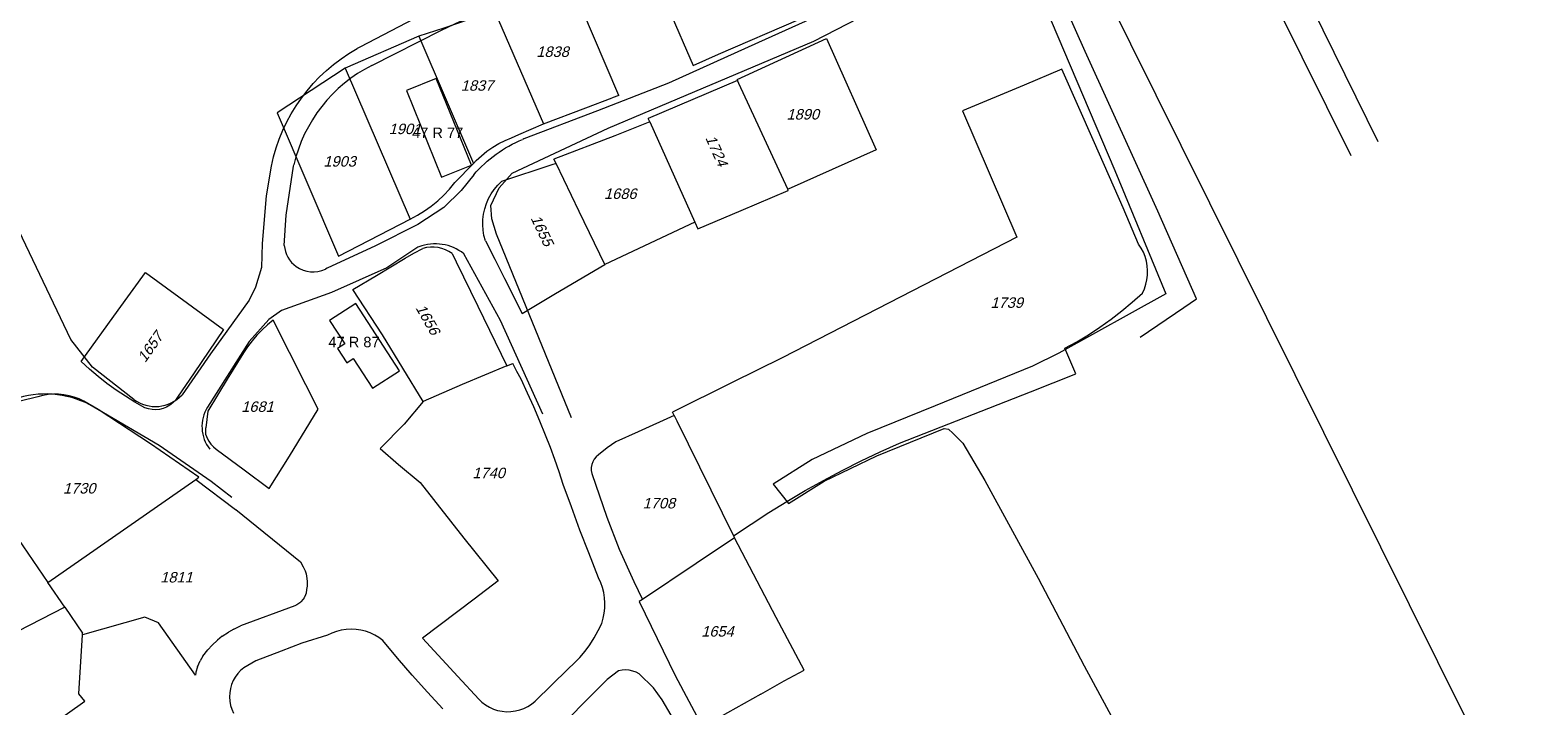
# Model space of a CAD drawing. Header units: metres. Extents: x 172462 to 175458, y 452773 to 455615.
# Tile 22 of 45: x 174239 to 174455, y 453403 to 453500. Entities that reach past the tile are written whole.
import ezdxf
from ezdxf.enums import TextEntityAlignment as Align

# ---------------------------------------------------------------- set-up
doc = ezdxf.new("R2010")
doc.units = ezdxf.units.M
doc.header["$MEASUREMENT"] = 0
doc.layers.add('BGT Ondergrond', color=7, linetype='Continuous', lineweight=0)
doc.layers.add('DKK ondergrond', color=7, linetype='Continuous', lineweight=0)
doc.styles.add('Style-Arial', font='arial.ttf')
doc.styles.add('Style-arial I 0.26180', font='arial.shx', dxfattribs={"oblique": 15})

msp = doc.modelspace()

# ---------------------------------------------------------------- linework, layer by layer
at = {"layer": 'BGT Ondergrond', "color": 7, "linetype": 'Continuous', "lineweight": 0, "flags": 128}
for points in [[(174398.14, 453455.7), (174404.44, 453459.94), (174406.26, 453461.21), (174400.69, 453473.75), (174390.26, 453496.67), (174380.02, 453519.77), (174366, 453550.33), (174351.6, 453578.16), (174348.72, 453583.62)], [(174401.94, 453535.2), (174403.85, 453531.21), (174428.36, 453481.74)], [(174432.27, 453483.69), (174410.19, 453528.6)], [(174287.98, 453494.67), (174297.98, 453499.71), (174309.99, 453505.46), (174324.09, 453512.12), (174323.01, 453515.11), (174317.1, 453512.51)], [(174375.11, 453513.78), (174374.91, 453513.49), (174374.69, 453513.21), (174374.58, 453513.08), (174374.47, 453512.94), (174352.99, 453502.28), (174343.44, 453497.96), (174330.53, 453492.12), (174320.35, 453488.17), (174309.8, 453484.14), (174309.62, 453484.06)], [(174317.1, 453512.51), (174300.73, 453504.87), (174286.27, 453497.31), (174285.87, 453497.09)], [(174305.87, 453470.46), (174305.2, 453472.66), (174305.04, 453474.6), (174306.24, 453477.12), (174308.1, 453479.22), (174321.87, 453485.65), (174351.39, 453498.15), (174369.1, 453507.33)], [(174385.39, 453501.05), (174394.51, 453479.62), (174401.85, 453461.92), (174386.51, 453453.38), (174382.74, 453451.56), (174368.75, 453445.83), (174358.96, 453441.87), (174351.15, 453438.13), (174345.55, 453434.61), (174347.73, 453431.85), (174352.85, 453435.06), (174360.38, 453438.67), (174370.07, 453442.59), (174370.67, 453442.48), (174371.3, 453441.95), (174372.75, 453440.49), (174375.9, 453435.12), (174383.55, 453421.11), (174390.12, 453408.56), (174398.76, 453392.55)], [(174253.85, 453446.77), (174247.91, 453451.39), (174244.83, 453455.35), (174233.39, 453479.21), (174227.92, 453493.4), (174226.17, 453498.17)], [(174273.57, 453480.21), (174272.83, 453475.95), (174272.25, 453469.15), (174272.15, 453465.7), (174271.32, 453462.89), (174270.4, 453460.99), (174264.83, 453453.3), (174260.78, 453447.43)], [(174275.43, 453468.86), (174275.72, 453473.21), (174276.75, 453480.2), (174276.8, 453480.41)], [(174302.61, 453478.99), (174300.79, 453476.73), (174298.32, 453474.29), (174294.59, 453471.86), (174288.5, 453468.8), (174281.59, 453465.57), (174281.32, 453465.43)], [(174294.73, 453468.65), (174294.58, 453468.59), (174290.12, 453465.62), (174282.21, 453462.11)], [(174316.64, 453444.14), (174305.87, 453470.46)], [(174312.53, 453444.64), (174306.42, 453458.1), (174301.2, 453467.66)], [(174282.21, 453462.11), (174275.02, 453459.51), (174273.2, 453458.25), (174270.38, 453455.09), (174264.41, 453445.67)], [(174267.91, 453432.71), (174264.96, 453435), (174257.48, 453440.17), (174248.68, 453445.34), (174247.56, 453445.99)]]:
    msp.add_lwpolyline(points, dxfattribs=at)
at = {"layer": 'BGT Ondergrond', "color": 7, "linetype": 'Continuous', "lineweight": 13, "flags": 128}
for points in [[(174302.26, 453480.38), (174297.23, 453492.8), (174292.97, 453491.08), (174298, 453478.66), (174302.26, 453480.38)], [(174285.7, 453460.52), (174281.94, 453458.08), (174284.11, 453454.75), (174283.05, 453454.05), (174284.39, 453452), (174285.33, 453452.62), (174288.1, 453448.37)], [(174288.1, 453448.37), (174291.97, 453450.88), (174285.7, 453460.52)]]:
    msp.add_lwpolyline(points, dxfattribs=at)
at = {"layer": 'BGT Ondergrond', "color": 7, "linetype": 'Continuous', "lineweight": 0, "extrusion": (0, 0, -1)}
for centre, radius, start, end in [((-174298.15, 453475.23), 25.07, 11.4638, 60.6801), ((-174316.69, 453466.89), 18.57, 40.68, 67.6053)]:
    msp.add_arc(centre, radius, start, end, dxfattribs=at)
at = {"layer": 'BGT Ondergrond', "color": 7, "linetype": 'Continuous', "lineweight": 0}
for centre, radius, start, end in [((174297.62, 453475.6), 21.37, 116.8127, 166.9791), ((174279.57, 453469.2), 4.15, 184.6626, 234.4938), ((174297.08, 453462.44), 6.64, 51.7248, 110.7775), ((174279.57, 453469.21), 4.16, 234.4871, 294.8712), ((174241.24, 453433.95), 13.6, 62.2951, 109.5412), ((174256.94, 453450.97), 5.22, 233.6102, 317.2721), ((174268.97, 453442.88), 5.34, 148.5922, 217.653)]:
    msp.add_arc(centre, radius, start, end, dxfattribs=at)
at = {"layer": 'DKK ondergrond', "color": 6, "linetype": 'Continuous', "lineweight": 0, "flags": 128}
for points in [[(174350.02, 453591.93), (174403.99, 453483.23), (174473.55, 453343.29), (174497.62, 453294.2)], [(174332.79, 453519.66), (174330.16, 453518.3), (174324.94, 453515.88), (174327.09, 453510.76), (174334.07, 453494.65), (174337.7, 453496.27), (174349.23, 453501.27)], [(174323.4, 453490.38), (174316.26, 453507.08)], [(174305.53, 453502.61), (174301.95, 453501.28), (174298.3, 453500.01), (174294.72, 453498.85)], [(174305.53, 453502.61), (174312.58, 453486.28)], [(174294.72, 453498.85), (174284.15, 453494.29)], [(174294.72, 453498.85), (174302.57, 453480.62)], [(174340.39, 453492.63), (174353.18, 453498.53)], [(174353.18, 453498.53), (174360.3, 453482.56), (174347.71, 453476.93)], [(174284.15, 453494.29), (174274.4, 453487.87), (174283.23, 453467.31), (174293.47, 453472.61)], [(174284.15, 453494.29), (174293.47, 453472.61)], [(174340.43, 453492.53), (174327.62, 453487.08)], [(174395.7, 453474.25), (174391.59, 453483.56), (174386.93, 453494.12), (174381.51, 453491.84), (174372.67, 453488.18), (174380.49, 453470.05), (174363.86, 453461.49), (174346.83, 453452.72), (174339.67, 453449.17), (174331.09, 453444.94)], [(174340.39, 453492.63), (174340.43, 453492.53)], [(174340.63, 453492.09), (174340.43, 453492.53)], [(174312.58, 453486.28), (174312.6, 453486.29), (174318.69, 453488.58), (174322.46, 453490.02)], [(174323.4, 453490.38), (174322.46, 453490.02)], [(174347.63, 453476.9), (174340.63, 453492.09)], [(174309.07, 453484.78), (174312.58, 453486.28)], [(174327.83, 453486.59), (174322.83, 453484.55), (174314.1, 453481.24)], [(174327.83, 453486.59), (174327.62, 453487.08)], [(174327.83, 453486.59), (174334.28, 453472.17)], [(174302.57, 453480.62), (174302.94, 453481.02), (174303.69, 453481.71), (174304.48, 453482.35), (174305.32, 453482.94), (174306.19, 453483.46), (174307.1, 453483.92), (174308.01, 453484.3)], [(174308.01, 453484.3), (174309.07, 453484.78)], [(174293.47, 453472.61), (174294.53, 453473.17), (174295.54, 453473.8), (174296.51, 453474.49), (174297.43, 453475.25), (174298.3, 453476.07), (174299.12, 453476.94), (174299.87, 453477.86), (174302.57, 453480.62)], [(174314.41, 453480.61), (174313.8, 453480.41), (174306.6, 453478.03)], [(174314.41, 453480.61), (174314.1, 453481.24)], [(174321.4, 453466.12), (174317.73, 453473.7), (174314.41, 453480.61)], [(174304.27, 453469.51), (174304.07, 453470.27), (174303.95, 453471.03), (174303.89, 453471.81), (174303.92, 453472.59), (174304.01, 453473.36), (174304.18, 453474.12), (174304.42, 453474.86), (174304.73, 453475.57), (174305.11, 453476.25), (174305.55, 453476.89), (174306.05, 453477.49), (174306.6, 453478.03)], [(174334.71, 453471.22), (174340.94, 453473.86), (174347.71, 453476.73)], [(174347.63, 453476.9), (174347.71, 453476.93)], [(174347.71, 453476.73), (174347.63, 453476.9)], [(174397.94, 453469.05), (174395.7, 453474.25)], [(174334.28, 453472.17), (174321.4, 453466.12)], [(174334.28, 453472.17), (174334.71, 453471.22)], [(174295.35, 453446.47), (174289.52, 453456.01), (174285.26, 453462.53), (174288.65, 453464.55), (174292.75, 453467.04), (174294, 453467.75), (174295.31, 453468.43)], [(174299.51, 453467.7), (174299.05, 453468), (174298.55, 453468.24), (174298.03, 453468.42), (174297.49, 453468.55), (174296.94, 453468.61), (174296.39, 453468.61), (174295.84, 453468.55), (174295.31, 453468.43)], [(174304.27, 453469.51), (174305.61, 453466.86), (174306.99, 453464.12), (174309.52, 453459.08), (174314.33, 453461.98), (174321.4, 453466.12)], [(174398.48, 453462.02), (174398.76, 453462.64), (174398.97, 453463.28), (174399.12, 453463.93), (174399.2, 453464.6), (174399.22, 453465.27), (174399.16, 453465.95), (174399.05, 453466.61), (174398.86, 453467.26), (174398.62, 453467.88), (174398.31, 453468.48), (174397.94, 453469.05)], [(174299.51, 453467.7), (174300.1, 453466.51), (174303.2, 453460.13), (174307.35, 453451.57)], [(174246.33, 453452.21), (174251.62, 453459.58), (174255.53, 453464.95), (174260.32, 453461.46), (174266.74, 453456.81), (174262.49, 453450.57), (174260.13, 453447.09)], [(174387.36, 453454.1), (174389.08, 453455.04), (174390.75, 453456.05), (174392.38, 453457.13), (174393.98, 453458.26), (174395.53, 453459.46), (174397.03, 453460.71), (174398.48, 453462.02)], [(174273.86, 453458.12), (174273.04, 453457.45), (174272.26, 453456.73), (174271.52, 453455.97), (174270.83, 453455.17), (174270.18, 453454.32), (174269.59, 453453.44)], [(174273.28, 453433.97), (174276.19, 453438.64), (174280.29, 453445.37), (174278.5, 453448.87), (174273.86, 453458.12)], [(174269.59, 453453.44), (174267.25, 453449.69), (174264.47, 453445.09)], [(174363.66, 453440.5), (174382.43, 453447.85), (174388.95, 453450.42), (174387.36, 453454.1)], [(174255.43, 453445.58), (174254.02, 453446.36), (174252.65, 453447.21), (174251.31, 453448.1), (174250, 453449.05), (174248.74, 453450.06), (174247.52, 453451.11), (174246.33, 453452.21)], [(174307.35, 453451.57), (174300.96, 453448.9), (174295.35, 453446.47)], [(174307.35, 453451.57), (174308.2, 453451.92)], [(174309.39, 453449.66), (174308.77, 453450.78), (174308.2, 453451.92)], [(174312.91, 453441.63), (174312.09, 453443.67), (174311.23, 453445.68), (174310.33, 453447.68), (174309.39, 453449.66)], [(174240.09, 453447.14), (174232.06, 453445.18), (174225.69, 453443.66), (174241.52, 453420.53)], [(174246.68, 453446.51), (174246, 453446.83), (174245.29, 453447.09), (174244.57, 453447.3), (174243.83, 453447.43), (174243.07, 453447.51), (174242.32, 453447.51), (174241.57, 453447.45), (174240.82, 453447.33), (174240.09, 453447.14)], [(174260.13, 453447.09), (174259.82, 453446.65), (174259.45, 453446.26), (174259.02, 453445.93), (174258.56, 453445.66), (174258.06, 453445.46), (174257.54, 453445.34), (174257.01, 453445.28), (174256.47, 453445.31), (174255.94, 453445.4), (174255.43, 453445.58)], [(174263.17, 453435.6), (174256.26, 453440.38), (174248.75, 453445.3), (174246.68, 453446.51)], [(174264.47, 453445.09), (174264.16, 453442.71)], [(174295.35, 453446.47), (174292.63, 453443.24), (174289.2, 453439.71), (174291.83, 453437.43), (174294.9, 453434.85), (174301.19, 453426.86), (174306.09, 453420.74), (174302.64, 453418.1), (174295.26, 453412.53)], [(174331.33, 453444.45), (174331.09, 453444.94)], [(174264.2, 453441.7), (174264.16, 453442.71)], [(174331.33, 453444.45), (174326.19, 453442.14), (174322.96, 453440.69), (174321.71, 453439.8), (174320.49, 453438.82)], [(174331.33, 453444.45), (174331.7, 453443.71), (174339.85, 453427.18)], [(174264.2, 453441.7), (174264.37, 453441.21), (174264.61, 453440.76), (174264.91, 453440.34), (174265.26, 453439.97), (174265.67, 453439.64)], [(174315.41, 453434.58), (174314.85, 453436.37), (174314.25, 453438.14), (174313.6, 453439.89), (174312.91, 453441.63)], [(174339.85, 453427.18), (174342.36, 453428.89), (174344.91, 453430.54), (174347.49, 453432.14), (174350.11, 453433.68), (174352.76, 453435.16), (174355.44, 453436.58), (174358.15, 453437.95), (174360.89, 453439.26), (174363.66, 453440.5)], [(174265.67, 453439.64), (174269.69, 453436.66), (174273.28, 453433.97)], [(174320.49, 453438.82), (174320.16, 453438.54), (174319.88, 453438.21), (174319.67, 453437.83), (174319.52, 453437.42), (174319.45, 453436.99), (174319.45, 453436.56), (174319.53, 453436.13)], [(174319.53, 453436.13), (174321.7, 453429.88), (174323.46, 453425.29), (174325.55, 453420.63), (174326.79, 453418.09)], [(174241.52, 453420.53), (174262.74, 453435.3)], [(174262.74, 453435.3), (174263.17, 453435.6)], [(174262.74, 453435.3), (174268.45, 453431)], [(174320.5, 453421.16), (174319.1, 453424.75), (174317.82, 453428.01), (174316.61, 453431.34), (174315.41, 453434.58)], [(174268.45, 453431), (174268.47, 453430.99)], [(174268.47, 453430.99), (174268.48, 453430.98)], [(174268.48, 453430.98), (174277.76, 453423.48)], [(174339.99, 453426.9), (174334.48, 453423.22), (174326.79, 453418.09)], [(174339.85, 453427.18), (174339.99, 453426.9)], [(174343.76, 453404.49), (174347.12, 453406.39), (174349.96, 453407.92), (174345.98, 453415.5), (174339.99, 453426.9)], [(174277.76, 453423.48), (174278.16, 453422.76)], [(174278.16, 453422.76), (174278.42, 453422.16)], [(174278.42, 453422.16), (174278.55, 453421.73)], [(174278.55, 453421.73), (174278.67, 453421.09)], [(174278.67, 453421.09), (174278.71, 453420.65)], [(174320.95, 453414.65), (174321.17, 453415.37), (174321.32, 453416.09), (174321.4, 453416.83), (174321.42, 453417.58), (174321.37, 453418.32), (174321.25, 453419.06), (174321.06, 453419.78), (174320.81, 453420.48), (174320.5, 453421.16)], [(174243.96, 453416.95), (174241.52, 453420.53)], [(174278.48, 453418.76), (174278.27, 453418.3)], [(174278.55, 453418.98), (174278.48, 453418.76)], [(174278.63, 453419.48), (174278.55, 453418.98)], [(174278.7, 453419.99), (174278.63, 453419.48)], [(174278.71, 453420.65), (174278.7, 453419.99)], [(174243.96, 453416.95), (174223.73, 453406.59), (174218.88, 453404.07), (174225.64, 453390.9), (174236.69, 453396.16), (174241.55, 453399.69), (174246.82, 453403.51), (174245.97, 453404.54), (174246.5, 453413)], [(174243.96, 453416.95), (174246.51, 453413.23)], [(174276.94, 453417.18), (174269.16, 453414.3)], [(174277.21, 453417.3), (174276.94, 453417.18)], [(174277.64, 453417.57), (174277.21, 453417.3)], [(174277.81, 453417.72), (174277.64, 453417.57)], [(174278.14, 453418.11), (174277.81, 453417.72)], [(174278.27, 453418.3), (174278.14, 453418.11)], [(174326.79, 453418.09), (174326.33, 453417.78)], [(174326.33, 453417.78), (174331.48, 453407.19), (174335.4, 453399.79)], [(174262.68, 453407.23), (174257.39, 453414.71), (174255.42, 453415.52), (174246.5, 453413)], [(174316.13, 453408.14), (174316.99, 453408.92), (174317.81, 453409.76), (174318.56, 453410.65), (174319.26, 453411.59), (174319.89, 453412.58), (174320.46, 453413.6), (174320.95, 453414.65)], [(174246.5, 453413), (174246.51, 453413.23)], [(174265.07, 453411.51), (174265.84, 453412.23)], [(174266.54, 453412.79), (174265.84, 453412.23)], [(174266.54, 453412.79), (174267.42, 453413.39)], [(174268.2, 453413.83), (174267.42, 453413.39)], [(174268.2, 453413.83), (174269.16, 453414.3)], [(174281.62, 453412.94), (174277.95, 453411.8), (174274.97, 453410.68), (174271.33, 453409.28), (174269.62, 453408.28)], [(174289.58, 453412.18), (174289.01, 453412.6), (174288.41, 453412.97), (174287.77, 453413.27), (174287.1, 453413.51), (174286.42, 453413.68), (174285.72, 453413.78), (174285.01, 453413.81), (174284.31, 453413.77), (174283.61, 453413.67), (174282.92, 453413.49), (174282.26, 453413.25), (174281.62, 453412.94)], [(174298.18, 453402.39), (174295.96, 453404.78), (174293.79, 453407.2), (174291.66, 453409.67), (174289.58, 453412.18)], [(174295.26, 453412.53), (174300.31, 453407.02), (174303.31, 453403.77)], [(174263.75, 453409.95), (174264.45, 453410.85)], [(174265.07, 453411.51), (174264.45, 453410.85)], [(174263, 453408.39), (174262.77, 453407.66)], [(174263, 453408.39), (174263.38, 453409.28)], [(174263.75, 453409.95), (174263.38, 453409.28)], [(174269.62, 453408.28), (174269.16, 453407.89), (174268.75, 453407.44), (174268.4, 453406.95), (174268.1, 453406.43), (174267.87, 453405.87), (174267.7, 453405.29), (174267.61, 453404.69), (174267.58, 453404.09), (174267.62, 453403.49), (174267.73, 453402.89), (174267.91, 453402.32), (174268.15, 453401.76)], [(174311.4, 453403.49), (174316.13, 453408.14)], [(174326.32, 453407.4), (174325.87, 453407.64), (174325.39, 453407.81), (174324.89, 453407.92), (174324.38, 453407.96), (174323.87, 453407.92), (174323.37, 453407.82)], [(174262.77, 453407.66), (174262.68, 453407.23)], [(174323.37, 453407.82), (174321.75, 453406.59), (174317.99, 453402.86), (174314.68, 453399.39)], [(174333.61, 453396.3), (174332.21, 453399.3), (174329.61, 453403.7), (174328.39, 453405.41), (174326.32, 453407.4)], [(174303.31, 453403.77), (174303.78, 453403.33), (174304.29, 453402.94), (174304.84, 453402.62), (174305.42, 453402.36), (174306.03, 453402.16), (174306.66, 453402.04), (174307.3, 453401.98), (174307.94, 453401.99), (174308.57, 453402.08), (174309.19, 453402.23), (174309.79, 453402.45), (174310.36, 453402.74), (174310.9, 453403.08), (174311.4, 453403.49)], [(174343.76, 453404.49), (174335.4, 453399.79)]]:
    msp.add_lwpolyline(points, dxfattribs=at)

# ---------------------------------------------------------------- texts
at = {"layer": 'BGT Ondergrond', "color": 7, "linetype": 'Continuous', "lineweight": 0, "style": 'Style-Arial'}
for s, p in [('47 R 77', (174297.43, 453485)), ('47 R 87', (174285.43, 453455))]:
    msp.add_text(s, height=1.5, dxfattribs=at).set_placement(p, align=Align.MIDDLE_CENTER)
at = {"layer": 'DKK ondergrond', "color": 6, "linetype": 'Continuous', "lineweight": 0, "style": 'Style-arial I 0.26180', "oblique": 15}
for s, p in [('1838', (174313.9, 453496.64)), ('1837', (174303.07, 453491.79)), ('1890', (174349.78, 453487.66)), ('1901', (174292.73, 453485.57)), ('1903', (174283.37, 453480.91)), ('1686', (174323.61, 453476.27)), ('1739', (174379.03, 453460.65)), ('1681', (174271.59, 453445.73)), ('1740', (174304.74, 453436.22)), ('1730', (174246.03, 453434.02)), ('1708', (174329.15, 453431.88)), ('1811', (174259.97, 453421.26)), ('1654', (174337.55, 453413.5))]:
    msp.add_text(s, height=1.5, dxfattribs=at).set_placement(p, align=Align.MIDDLE_CENTER)
for s, rotation, p in [('1724', 294.1, (174337.42, 453482.46)), ('1655', 295.6, (174312.4, 453471.01)), ('1656', 299.7, (174296.02, 453458.25)), ('1657', 55, (174256.21, 453454.28))]:
    msp.add_text(s, height=1.5, rotation=rotation, dxfattribs=at).set_placement(p, align=Align.MIDDLE_CENTER)

doc.saveas('drawing.dxf')
